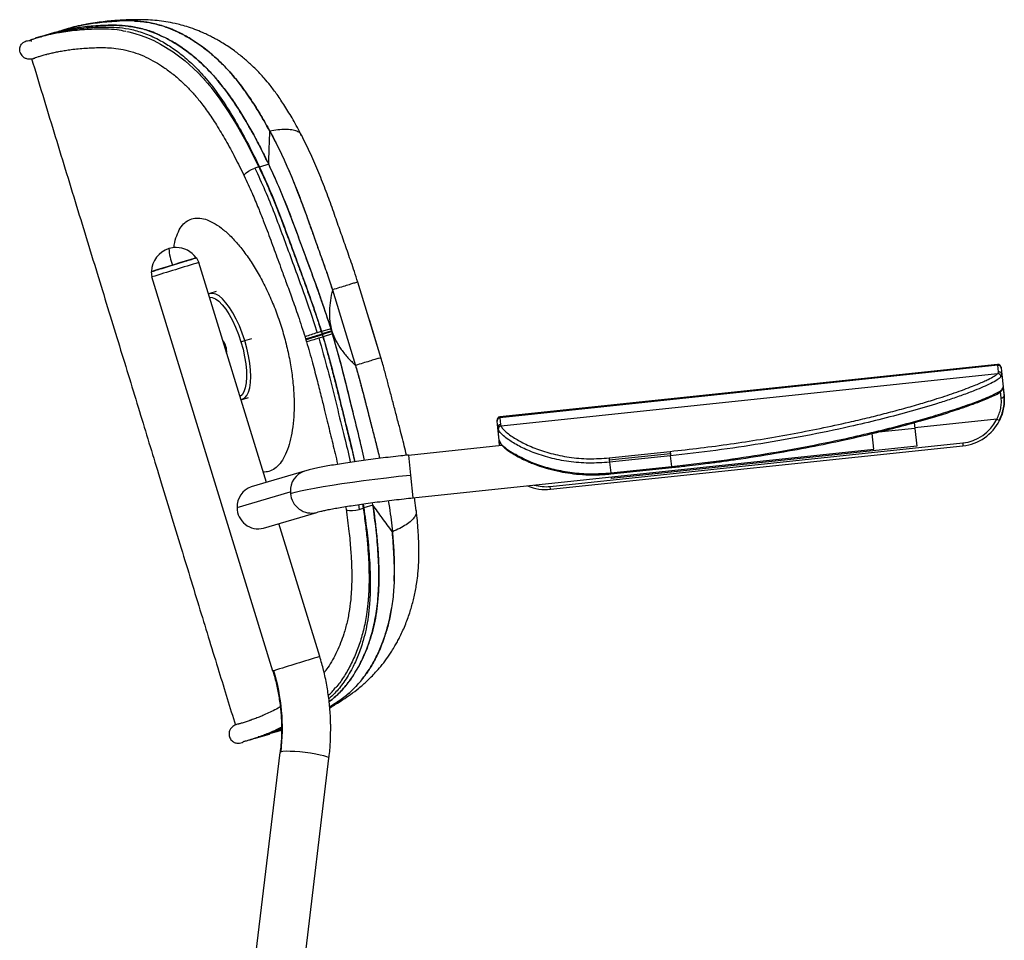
# Model space of a CAD drawing. Header units: millimetres. Extents: x 33 to 395, y 121 to 201.
# Tile 6 of 16: x 118 to 150, y 171 to 201. Entities that reach past the tile are written whole.
import ezdxf

# ---------------------------------------------------------------- set-up
doc = ezdxf.new("R2010")
doc.units = ezdxf.units.MM

msp = doc.modelspace()

# ---------------------------------------------------------------- linework, layer by layer
at = {"color": 7, "linetype": 'Continuous', "lineweight": 25}
for p, q in [((118.611, 200.589), (119.061, 200.727)), ((118.96, 200.685), (118.779, 200.629)), ((119.848, 200.936), (119.813, 200.929)), ((119.843, 200.935), (119.814, 200.929)), ((119.909, 200.948), (119.848, 200.936)), ((118.611, 200.589), (118.419, 200.53)), ((118.611, 200.589), (118.614, 200.579)), ((117.938, 200.057), (117.948, 200.035)), ((127.093, 197.358), (127.089, 197.366)), ((126.025, 196.427), (125.726, 196.336)), ((123.673, 193.38), (123.752, 193.226)), ((125.949, 186.065), (123.752, 193.226)), ((122.201, 192.928), (122.222, 192.757)), ((126.159, 179.925), (122.222, 192.757)), ((128.097, 192.339), (128.85, 189.876)), ((129.678, 190.13), (128.926, 192.592)), ((124.315, 192.279), (124.107, 192.215)), ((128.053, 191.071), (127.744, 190.977)), ((128.075, 190.998), (128.053, 191.071)), ((129.678, 190.131), (129.302, 191.362)), ((127.233, 190.729), (127.235, 190.73)), ((127.656, 190.771), (127.788, 190.811)), ((127.761, 190.901), (127.764, 190.891)), ((127.767, 190.903), (127.767, 190.903)), ((127.767, 190.881), (127.767, 190.881)), ((128.079, 190.988), (127.77, 190.893)), ((127.773, 190.883), (127.773, 190.883)), ((128.104, 190.904), (127.795, 190.81)), ((128.079, 190.988), (128.075, 190.998)), ((128.075, 190.998), (128.079, 190.988)), ((128.082, 190.977), (128.079, 190.988)), ((128.079, 190.988), (128.082, 190.977)), ((128.104, 190.904), (128.082, 190.977)), ((125.121, 190.648), (125.244, 190.686)), ((149.757, 189.91), (133.547, 188.199)), ((149.76, 189.88), (133.55, 188.17)), ((149.782, 189.665), (149.76, 189.88)), ((149.866, 189.821), (149.869, 189.793)), ((149.866, 189.821), (149.869, 189.793)), ((149.869, 189.793), (149.892, 189.578)), ((149.755, 189.608), (133.588, 187.902)), ((149.892, 189.578), (149.863, 189.504)), ((149.892, 189.578), (149.935, 189.176)), ((149.892, 189.578), (149.934, 189.184)), ((149.935, 189.169), (149.965, 188.889)), ((149.937, 189.15), (149.961, 188.927)), ((125.16, 188.772), (125.367, 188.836)), ((133.55, 188.17), (133.572, 187.955)), ((133.461, 188.061), (133.458, 188.09)), ((133.461, 188.061), (133.458, 188.089)), ((133.483, 187.847), (133.461, 188.061)), ((133.526, 187.444), (133.483, 187.847)), ((147.04, 188.016), (147.06, 187.827)), ((133.526, 187.444), (133.492, 187.765)), ((145.724, 187.148), (145.67, 187.658)), ((147.06, 187.827), (147.121, 187.248)), ((130.572, 186.957), (133.61, 187.278)), ((133.526, 187.444), (133.533, 187.428)), ((133.544, 187.271), (133.526, 187.437)), ((133.528, 187.43), (133.578, 187.329)), ((133.544, 187.271), (133.529, 187.408)), ((135.193, 185.936), (148.619, 187.353)), ((135.203, 185.844), (148.628, 187.26)), ((147.121, 187.248), (137.177, 186.199)), ((130.564, 186.956), (130.508, 186.95)), ((130.572, 186.957), (130.64, 186.308)), ((130.719, 185.565), (145.724, 187.148)), ((137.106, 186.866), (139.095, 187.076)), ((139.103, 187), (137.114, 186.79)), ((139.11, 186.935), (137.121, 186.725)), ((139.147, 186.588), (139.11, 186.935)), ((137.106, 186.866), (137.114, 186.79)), ((137.114, 186.79), (137.121, 186.725)), ((137.121, 186.725), (137.158, 186.378)), ((137.158, 186.378), (139.147, 186.588)), ((127.19, 186.433), (125.458, 185.92)), ((130.64, 186.308), (130.719, 185.565)), ((137.161, 186.343), (139.15, 186.553)), ((137.172, 186.246), (137.177, 186.199)), ((124.997, 185.248), (126.729, 185.762)), ((128.53, 185.28), (128.544, 185.194)), ((129.081, 185.363), (129.101, 185.238)), ((129.418, 185.329), (129.119, 185.238)), ((129.418, 185.329), (129.404, 185.408)), ((129.418, 185.329), (129.404, 185.408)), ((130.831, 185.156), (130.771, 185.57)), ((125.855, 184.577), (127.588, 185.091)), ((130.824, 185.155), (130.825, 185.146)), ((130.825, 185.146), (130.824, 185.155)), ((127.689, 180.394), (126.36, 184.727)), ((125.599, 177.733), (125.406, 177.675)), ((125.599, 177.733), (126.048, 177.871)), ((125.761, 177.794), (125.941, 177.849)), ((126.048, 177.871), (126.057, 177.884)), ((119.855, 122.908), (126.398, 177.273)), ((121.444, 122.717), (127.987, 177.082))]:
    msp.add_line(p, q, dxfattribs=at)
at = {"color": 8, "linetype": 'Continuous', "lineweight": 25}
for p, q in [((125.244, 190.686), (125.481, 190.758)), ((128.075, 190.998), (127.767, 190.903)), ((128.081, 190.977), (127.773, 190.883)), ((124.632, 190.492), (124.594, 190.481)), ((149.76, 189.88), (149.757, 189.91)), ((149.872, 188.816), (149.85, 189.028)), ((133.547, 188.199), (133.55, 188.17)), ((149.727, 188.122), (147.059, 187.841)), ((147.06, 187.827), (145.668, 187.68)), ((133.533, 187.428), (133.574, 187.337)), ((148.619, 187.353), (148.628, 187.26)), ((137.158, 186.378), (137.161, 186.343)), ((135.203, 185.844), (135.193, 185.936)), ((128.947, 185.344), (128.973, 185.187)), ((129.096, 185.366), (129.119, 185.238))]:
    msp.add_line(p, q, dxfattribs=at)
at = {"color": 7, "linetype": 'Continuous', "lineweight": 25, "flags": 128}
for points in [[(121.402, 200.751), (121.471, 200.737), (121.667, 200.689), (121.869, 200.626), (122.076, 200.547), (122.286, 200.453), (122.499, 200.344), (122.913, 200.088), (123.304, 199.792), (123.435, 199.68), (123.576, 199.551), (123.726, 199.405), (123.767, 199.363), (123.805, 199.323), (123.842, 199.284), (123.876, 199.247), (123.908, 199.211), (123.938, 199.178), (124.031, 199.072), (124.097, 198.993), (124.137, 198.945), (124.147, 198.932), (124.149, 198.929), (124.15, 198.928), (124.15, 198.928), (124.15, 198.928), (124.15, 198.928), (124.15, 198.928), (124.15, 198.928), (124.15, 198.928), (124.15, 198.928), (124.15, 198.928), (124.435, 198.552), (124.708, 198.149), (124.966, 197.73), (125.33, 197.081), (125.708, 196.332)], [(125.708, 196.332), (125.709, 196.33), (125.71, 196.328)], [(125.244, 190.686), (125.163, 190.929), (125.071, 191.163), (124.97, 191.383), (124.862, 191.586), (124.749, 191.766), (124.634, 191.92), (124.519, 192.045), (124.407, 192.139), (124.299, 192.199), (124.198, 192.224), (124.105, 192.215), (124.067, 192.199)], [(124.097, 192.101), (124.186, 192.091), (124.291, 192.045), (124.401, 191.965), (124.514, 191.85), (124.628, 191.705), (124.74, 191.532), (124.847, 191.335), (124.948, 191.119), (125.04, 190.888), (125.121, 190.648)], [(127.737, 190.978), (127.737, 190.976), (127.738, 190.975)], [(127.738, 190.975), (127.738, 190.975), (127.739, 190.975), (127.74, 190.975), (127.741, 190.976), (127.742, 190.976), (127.742, 190.976), (127.743, 190.976), (127.744, 190.977)], [(127.788, 190.811), (127.788, 190.809), (127.789, 190.808)], [(127.795, 190.81), (127.794, 190.809), (127.793, 190.809), (127.793, 190.809), (127.792, 190.809), (127.791, 190.809), (127.79, 190.808), (127.789, 190.808), (127.789, 190.808)], [(125.121, 190.648), (125.189, 190.403), (125.242, 190.161), (125.28, 189.925), (125.301, 189.701), (125.306, 189.494), (125.293, 189.309), (125.264, 189.15), (125.219, 189.02), (125.159, 188.922), (125.091, 188.863)], [(125.121, 188.764), (125.161, 188.773), (125.243, 188.818), (125.312, 188.897), (125.367, 189.008), (125.408, 189.15), (125.432, 189.319), (125.441, 189.512), (125.433, 189.725), (125.408, 189.953), (125.368, 190.193), (125.313, 190.439), (125.244, 190.686)], [(149.767, 188.96), (149.78, 188.967), (149.783, 188.969)], [(149.872, 188.816), (149.891, 188.819), (149.91, 188.824), (149.926, 188.832), (149.94, 188.841), (149.952, 188.852), (149.96, 188.864), (149.964, 188.877), (149.965, 188.889)], [(126.733, 185.709), (126.881, 185.749), (127.063, 185.792), (127.277, 185.836), (127.521, 185.883), (127.793, 185.931), (128.09, 185.979), (128.41, 186.028), (128.75, 186.078), (129.107, 186.126), (129.478, 186.174), (129.86, 186.22), (130.248, 186.265), (130.64, 186.308)], [(129.101, 185.238), (129.101, 185.236), (129.101, 185.235)], [(127.987, 177.082), (127.969, 177.105), (127.914, 177.131), (127.823, 177.16), (127.701, 177.189), (127.554, 177.218), (127.389, 177.245), (127.215, 177.269), (127.039, 177.288), (126.871, 177.301), (126.719, 177.309), (126.59, 177.31), (126.49, 177.305), (126.426, 177.293)]]:
    msp.add_lwpolyline(points, dxfattribs=at)
at = {"color": 8, "linetype": 'Continuous', "lineweight": 25, "flags": 128}
for points in [[(125.226, 196.048), (125.224, 196.055), (125.238, 196.096), (125.29, 196.15), (125.371, 196.208), (125.47, 196.262), (125.574, 196.304)], [(128.544, 185.194), (128.546, 185.188), (128.58, 185.164), (128.653, 185.151), (128.752, 185.151), (128.865, 185.163), (128.973, 185.187)]]:
    msp.add_lwpolyline(points, dxfattribs=at)
at = {"color": 7, "linetype": 'Continuous', "lineweight": 25}
for centre, radius, start, end in [((125.733, 195.869), 0.463, 93.1554, 110.1716), ((126.19, 195.339), 1.1, 114.9617, 115.8874), ((123.011, 192.915), 0.8, 107.0655, 178.6135), ((123.011, 192.915), 0.8, 90, 107.0655), ((123.011, 192.915), 0.8, 35.4621, 90), ((155.558, 86.828), 111.22, 106.65936, 107.45271), ((156.879, 82.523), 115.554, 106.65936, 107.45271), ((129.063, 186.246), 4.914, 105.6525, 107.2643), ((124.176, 190.377), 0.471, 14.4011, 40.7996), ((124.185, 190.334), 0.474, 353.4138, 19.6618), ((149.767, 189.811), 0.1, 6.0236, 96.0236), ((149.771, 189.781), 0.0992, 6.4943, 96.4867), ((149.76, 189.506), 0.103, 359.217, 93.213), ((133.557, 188.1), 0.1, 96.0236, 186.0236), ((133.559, 188.071), 0.0992, 95.5606, 185.553), ((133.582, 187.856), 0.0992, 95.5606, 185.553), ((133.599, 187.802), 0.1, 96.3964, 187.7249), ((148.472, 188.746), 1.401, 275.9989, 333.5806), ((148.471, 188.753), 1.501, 275.9989, 333.5806), ((149.91, 188.437), 0.364, 239.7247, 254.9367), ((133.668, 187.354), 0.0957, 190.1761, 226.7585), ((135.045, 187.338), 1.503, 246.6499, 276.0291), ((125.66, 185.287), 0.664, 107.7324, 183.3022), ((127.468, 185.786), 0.739, 181.8934, 186.0257), ((125.685, 185.244), 0.688, 179.6435, 284.3355), ((128.853, 185.672), 0.5, 283.9334, 299.6578), ((128.946, 186.324), 1.1, 278.1114, 279.0374), ((168.405, 44.834), 141.543, 106.71769, 107.35308), ((126.372, 179.325), 0.637, 106.7582, 109.4904), ((120.068, 178.053), 6.403, 353.1868, 17.0896), ((126.429, 177.259), 0.0345, 96.2662, 155.4679)]:
    msp.add_arc(centre, radius, start, end, dxfattribs=at)
at = {"color": 8, "linetype": 'Continuous', "lineweight": 25}
for centre, radius, start, end in [((124.543, 193.776), 1.769, 183.1083, 200.9955), ((128.605, 187.321), 3.754, 105.4653, 111.8549), ((95.508, 296.121), 110.146, 286.7518, 286.96939), ((149.73, 189.04), 0.0891, 306.4243, 354.6683), ((127.392, 185.801), 0.663, 107.5964, 183.3676), ((135.046, 187.331), 1.403, 254.1969, 276.0259), ((127.418, 185.756), 0.687, 183.9653, 284.4979)]:
    msp.add_arc(centre, radius, start, end, dxfattribs=at)
at = {"color": 7, "linetype": 'Continuous', "lineweight": 25}
for points, knots in [([(119.374, 200.809), (119.428, 200.827), (119.567, 200.871), (119.922, 200.958), (120.348, 201.028), (120.747, 201.07), (120.971, 201.083), (121.08, 201.089)], [0, 0, 0, 0, 0.177718, 0.452805, 0.729457, 0.868547, 1, 1, 1, 1]), ([(127.095, 197.37), (127.004, 197.541), (126.828, 197.87), (126.56, 198.312), (126.31, 198.686), (126.087, 198.984), (125.899, 199.21), (125.741, 199.383), (125.602, 199.526), (125.425, 199.696), (125.195, 199.899), (124.946, 200.093), (124.722, 200.25), (124.542, 200.366), (124.377, 200.463), (124.233, 200.543), (124.088, 200.618), (123.906, 200.703), (123.678, 200.8), (123.424, 200.89), (123.187, 200.96), (122.94, 201.021), (122.677, 201.071), (122.385, 201.109), (122.104, 201.13), (121.862, 201.136), (121.681, 201.135), (121.509, 201.131), (121.328, 201.125), (121.119, 201.113), (120.883, 201.095), (120.627, 201.068), (120.358, 201.032), (120.131, 200.995), (120.005, 200.968), (119.961, 200.959)], [0, 0, 0, 0, 0.038794, 0.074587, 0.106661, 0.134685, 0.157391, 0.174531, 0.189723, 0.2048, 0.234351, 0.266874, 0.287326, 0.308156, 0.32621, 0.341362, 0.355622, 0.373761, 0.400273, 0.429919, 0.456201, 0.478809, 0.512862, 0.547107, 0.582009, 0.615382, 0.647839, 0.673502, 0.705741, 0.74468, 0.790257, 0.842401, 0.901095, 0.966325, 1, 1, 1, 1]), ([(126.064, 197.502), (125.937, 197.728), (125.69, 198.166), (125.339, 198.698), (125.03, 199.115), (124.756, 199.443), (124.434, 199.779), (124.069, 200.104), (123.67, 200.398), (123.287, 200.629), (122.886, 200.825), (122.471, 200.971), (122.054, 201.062), (121.672, 201.098), (121.322, 201.1), (121.004, 201.086), (120.762, 201.071), (120.645, 201.057), (120.613, 201.053)], [0, 0, 0, 0, 0.062729, 0.12172, 0.162352, 0.20226, 0.243352, 0.304152, 0.365022, 0.426031, 0.486577, 0.565763, 0.647514, 0.729051, 0.808259, 0.889519, 0.970402, 1, 1, 1, 1]), ([(121.652, 201.089), (121.735, 201.086), (121.963, 201.078), (122.312, 201.011), (122.677, 200.9), (122.976, 200.781), (123.298, 200.622), (123.643, 200.414), (123.995, 200.161), (124.354, 199.855), (124.718, 199.491), (125.089, 199.045), (125.444, 198.544), (125.769, 198.03), (125.968, 197.674), (126.064, 197.502)], [0, 0, 0, 0, 0.075643, 0.209261, 0.278502, 0.349686, 0.42222, 0.496433, 0.574066, 0.642352, 0.715418, 0.792357, 0.865992, 0.935247, 1, 1, 1, 1]), ([(121.369, 200.752), (121.275, 200.77), (121.041, 200.815), (120.727, 200.829), (120.405, 200.827), (120.089, 200.813), (119.78, 200.789), (119.478, 200.754), (119.228, 200.716), (119.019, 200.676), (118.855, 200.64), (118.733, 200.61), (118.648, 200.588), (118.59, 200.571), (118.534, 200.555), (118.48, 200.539), (118.425, 200.522), (118.369, 200.504), (118.314, 200.486), (118.267, 200.47), (118.243, 200.462), (118.244, 200.459), (118.245, 200.459)], [0, 0, 0, 0, 0.045967, 0.114209, 0.180208, 0.243928, 0.324191, 0.403187, 0.485812, 0.547004, 0.609039, 0.664746, 0.694001, 0.720612, 0.745282, 0.774818, 0.806754, 0.843944, 0.886399, 0.932069, 0.976429, 1, 1, 1, 1]), ([(122.448, 200.639), (122.406, 200.66), (122.197, 200.763), (121.86, 200.855), (121.44, 200.936), (121.059, 200.958), (120.711, 200.952), (120.285, 200.93), (119.819, 200.88), (119.381, 200.799), (119.128, 200.736), (119.047, 200.711), (119.047, 200.71)], [0, 0, 0, 0, 0.022431, 0.111206, 0.199867, 0.288764, 0.377617, 0.466319, 0.643563, 0.821007, 0.99868, 1, 1, 1, 1]), ([(119.047, 200.71), (119.051, 200.712), (119.072, 200.718), (119.111, 200.728), (119.217, 200.757), (119.395, 200.8), (119.679, 200.854), (120.009, 200.901), (120.359, 200.934), (120.714, 200.952), (121.063, 200.958), (121.443, 200.934), (121.86, 200.859), (122.318, 200.714), (122.772, 200.498), (123.21, 200.226), (123.577, 199.948), (123.905, 199.655), (124.189, 199.365), (124.467, 199.039), (124.743, 198.674), (125.016, 198.27), (125.283, 197.837), (125.54, 197.382), (125.787, 196.915), (125.945, 196.591), (126.025, 196.427)], [0, 0, 0, 0, 0.004947, 0.024076, 0.042543, 0.115159, 0.187988, 0.260905, 0.333838, 0.39011, 0.445615, 0.500529, 0.556286, 0.611788, 0.667161, 0.708633, 0.750187, 0.778403, 0.805971, 0.833524, 0.860344, 0.888094, 0.916967, 0.944288, 0.97193, 1, 1, 1, 1]), ([(119.089, 200.722), (119.084, 200.721), (119.066, 200.717), (119.063, 200.723), (119.061, 200.727)], [0, 0, 0, 0, 0.260667, 1, 1, 1, 1]), ([(119.947, 200.956), (119.934, 200.954), (119.8, 200.931), (119.608, 200.879), (119.397, 200.82), (119.264, 200.776), (119.193, 200.751), (119.169, 200.744), (119.165, 200.743)], [0, 0, 0, 0, 0.028986, 0.31119, 0.592498, 0.781488, 0.965945, 1, 1, 1, 1]), ([(117.932, 200.07), (117.927, 200.095), (117.916, 200.142), (117.922, 200.215), (117.943, 200.279), (117.983, 200.348), (118.045, 200.409), (118.105, 200.433), (118.132, 200.444)], [0, 0, 0, 0, 0.15848, 0.312172, 0.45717, 0.590845, 0.819309, 1, 1, 1, 1]), ([(118.132, 200.444), (118.158, 200.45), (118.21, 200.462), (118.262, 200.453), (118.288, 200.449)], [0, 0, 0, 0, 0.509313, 1, 1, 1, 1]), ([(118.27, 200.471), (118.259, 200.467), (118.242, 200.461), (118.244, 200.459), (118.245, 200.459)], [0, 0, 0, 0, 0.653118, 1, 1, 1, 1]), ([(118.288, 200.449), (118.29, 200.446), (118.292, 200.441), (118.306, 200.443), (118.31, 200.444)], [0, 0, 0, 0, 0.654061, 1, 1, 1, 1]), ([(118.611, 200.589), (118.613, 200.587), (118.615, 200.583), (118.623, 200.582), (118.631, 200.583), (118.633, 200.583)], [0, 0, 0, 0, 0.418522, 0.861477, 1, 1, 1, 1]), ([(126.025, 196.427), (125.906, 196.668), (125.669, 197.15), (125.288, 197.834), (124.889, 198.472), (124.472, 199.044), (124.045, 199.525), (123.621, 199.915), (123.211, 200.225), (122.819, 200.472), (122.58, 200.579), (122.463, 200.632)], [0, 0, 0, 0, 0.111524, 0.222783, 0.334805, 0.446623, 0.557861, 0.670166, 0.781677, 0.89297, 1, 1, 1, 1]), ([(117.932, 200.07), (117.941, 200.048), (117.96, 199.998), (118.016, 199.932), (118.096, 199.881), (118.196, 199.855), (118.305, 199.856), (118.373, 199.875), (118.408, 199.885)], [0, 0, 0, 0, 0.116995, 0.254327, 0.411645, 0.588538, 0.784693, 1, 1, 1, 1]), ([(118.773, 200.001), (118.783, 200.004), (118.829, 200.018), (118.93, 200.044), (119.076, 200.077), (119.234, 200.108), (119.406, 200.138), (119.601, 200.165), (119.819, 200.19), (120.055, 200.209), (120.291, 200.222), (120.53, 200.229), (120.78, 200.227), (121.058, 200.205), (121.364, 200.153), (121.691, 200.06), (122.013, 199.929), (122.316, 199.771), (122.564, 199.616), (122.76, 199.478), (122.914, 199.36), (123.078, 199.223), (123.273, 199.045), (123.5, 198.816), (123.757, 198.518), (124.034, 198.151), (124.33, 197.707), (124.631, 197.201), (124.933, 196.646), (125.127, 196.25), (125.226, 196.048)], [0, 0, 0, 0, 0.014424, 0.06354, 0.10796, 0.151316, 0.195056, 0.239198, 0.288167, 0.335347, 0.379205, 0.419731, 0.460766, 0.504721, 0.552817, 0.598606, 0.640808, 0.678222, 0.709944, 0.727193, 0.744142, 0.760857, 0.78096, 0.806586, 0.832158, 0.861905, 0.894557, 0.92833, 0.963417, 1, 1, 1, 1]), ([(118.242, 199.86), (118.261, 199.859), (118.32, 199.858), (118.373, 199.874), (118.408, 199.885)], [0, 0, 0, 0, 0.326078, 1, 1, 1, 1]), ([(118.306, 199.87), (118.547, 199.074), (119.032, 197.471), (119.76, 195.095), (120.472, 192.771), (121.155, 190.544), (121.807, 188.411), (122.463, 186.262), (123.12, 184.108), (123.774, 181.962), (124.376, 179.994), (124.763, 178.742), (124.943, 178.159)], [0, 0, 0, 0, 0.109863, 0.221318, 0.328365, 0.431004, 0.529235, 0.623059, 0.727978, 0.826775, 0.919448, 1, 1, 1, 1]), ([(118.806, 200.009), (118.801, 200.007), (118.735, 199.99), (118.635, 199.959), (118.514, 199.921), (118.439, 199.895), (118.412, 199.886), (118.405, 199.884)], [0, 0, 0, 0, 0.027837, 0.32087, 0.623814, 0.906834, 1, 1, 1, 1]), ([(126.025, 196.427), (126.03, 196.6), (126.041, 196.962), (126.056, 197.317), (126.064, 197.502)], [0, 0, 0, 0, 0.477644, 1, 1, 1, 1]), ([(126.064, 197.502), (126.186, 197.269), (126.42, 196.821), (126.727, 196.123), (126.998, 195.452), (127.218, 194.862), (127.394, 194.359), (127.545, 193.935), (127.66, 193.613), (127.744, 193.376), (127.797, 193.228), (127.851, 193.075), (127.906, 192.916), (127.965, 192.745), (128.03, 192.552), (128.073, 192.414), (128.097, 192.339)], [0, 0, 0, 0, 0.147757, 0.284946, 0.414216, 0.53764, 0.621868, 0.698836, 0.77779, 0.805102, 0.833038, 0.861782, 0.891479, 0.922984, 0.957956, 1, 1, 1, 1]), ([(126.064, 197.502), (126.167, 197.306), (126.373, 196.914), (126.655, 196.29), (126.92, 195.65), (127.153, 195.04), (127.355, 194.473), (127.544, 193.937), (127.734, 193.405), (127.926, 192.867), (128.04, 192.515), (128.097, 192.339)], [0, 0, 0, 0, 0.1250643, 0.2494378, 0.374, 0.4991249, 0.5997078, 0.6953239, 0.802664, 0.9016844, 1, 1, 1, 1]), ([(128.926, 192.592), (128.889, 192.707), (128.82, 192.924), (128.712, 193.235), (128.611, 193.527), (128.511, 193.811), (128.413, 194.091), (128.315, 194.369), (128.217, 194.652), (128.08, 195.045), (127.896, 195.548), (127.656, 196.156), (127.395, 196.77), (127.199, 197.162), (127.099, 197.361)], [0, 0, 0, 0, 0.069909, 0.131756, 0.191227, 0.249373, 0.306821, 0.363792, 0.42045, 0.481119, 0.605447, 0.73267, 0.863882, 1, 1, 1, 1]), ([(125.574, 196.304), (125.686, 196.062), (125.908, 195.582), (126.211, 194.833), (126.49, 194.079), (126.771, 193.317), (127.056, 192.543), (127.341, 191.748), (127.516, 191.209), (127.604, 190.939)], [0, 0, 0, 0, 0.1423005, 0.2833776, 0.4230639, 0.5611945, 0.7063704, 0.8525761, 1, 1, 1, 1]), ([(125.71, 196.328), (125.78, 196.178), (125.928, 195.865), (126.126, 195.401), (126.318, 194.927), (126.504, 194.437), (126.7, 193.907), (126.885, 193.407), (127.049, 192.961), (127.199, 192.549), (127.357, 192.11), (127.509, 191.674), (127.637, 191.293), (127.707, 191.072), (127.737, 190.978)], [0, 0, 0, 0, 0.0894606, 0.1856702, 0.2672852, 0.3579495, 0.460342, 0.5621904, 0.6363017, 0.7083667, 0.7912426, 0.8792033, 0.9488607, 1, 1, 1, 1]), ([(125.726, 196.336), (125.857, 196.048), (126.117, 195.474), (126.464, 194.579), (126.791, 193.683), (127.12, 192.792), (127.446, 191.893), (127.644, 191.283), (127.744, 190.977)], [0, 0, 0, 0, 0.16927, 0.336918, 0.502027, 0.666833, 0.832683, 1, 1, 1, 1]), ([(128.053, 191.071), (127.953, 191.376), (127.754, 191.987), (127.426, 192.889), (127.122, 193.713), (126.847, 194.463), (126.592, 195.134), (126.32, 195.793), (126.123, 196.216), (126.025, 196.427)], [0, 0, 0, 0, 0.166654, 0.33333, 0.500013, 0.625024, 0.750023, 0.875019, 1, 1, 1, 1]), ([(128.053, 191.071), (127.955, 191.372), (127.758, 191.974), (127.431, 192.877), (127.096, 193.784), (126.762, 194.694), (126.414, 195.584), (126.155, 196.146), (126.025, 196.427)], [0, 0, 0, 0, 0.16411, 0.328921, 0.500407, 0.668605, 0.834543, 1, 1, 1, 1]), ([(125.226, 196.048), (125.313, 195.861), (125.474, 195.517), (125.679, 195.027), (125.84, 194.62), (125.972, 194.272), (126.09, 193.954), (126.206, 193.639), (126.324, 193.319), (126.454, 192.965), (126.607, 192.55), (126.788, 192.049), (126.996, 191.46), (127.134, 191.033), (127.208, 190.805)], [0, 0, 0, 0, 0.113091, 0.208353, 0.285987, 0.347708, 0.407198, 0.466858, 0.526562, 0.589322, 0.667455, 0.762103, 0.873009, 1, 1, 1, 1]), ([(122.891, 193.142), (122.986, 193.171), (123.177, 193.23), (123.432, 193.307), (123.6, 193.358), (123.676, 193.381), (123.659, 193.375), (123.656, 193.375)], [0, 0, 0, 0, 0.240108, 0.480432, 0.720721, 0.960806, 1, 1, 1, 1]), ([(122.388, 192.984), (122.35, 192.973), (122.248, 192.942), (122.226, 192.935), (122.212, 192.932)], [0, 0, 0, 0, 0.373601, 1, 1, 1, 1]), ([(122.218, 192.934), (122.223, 192.935), (122.233, 192.939), (122.38, 192.984), (122.608, 193.055), (122.797, 193.113), (122.891, 193.142)], [0, 0, 0, 0, 0.218147, 0.478824, 0.739405, 1, 1, 1, 1]), ([(128.097, 192.339), (128.074, 192.225), (128.029, 192), (127.999, 191.656), (128.005, 191.316), (128.054, 191.096), (128.079, 190.988)], [0, 0, 0, 0, 0.259817, 0.513434, 0.75955, 1, 1, 1, 1]), ([(128.053, 191.071), (128.057, 191.057), (128.064, 191.033), (128.072, 191.008), (128.075, 190.998)], [0, 0, 0, 0, 0.559979, 1, 1, 1, 1]), ([(128.075, 190.998), (128.071, 191.011), (128.064, 191.036), (128.056, 191.06), (128.053, 191.071)], [0, 0, 0, 0, 0.5578522, 1, 1, 1, 1]), ([(127.208, 190.805), (127.212, 190.792), (127.22, 190.767), (127.228, 190.741), (127.232, 190.728)], [0, 0, 0, 0, 0.499827, 1, 1, 1, 1]), ([(127.264, 190.748), (127.275, 190.752), (127.296, 190.758), (127.348, 190.775), (127.424, 190.799), (127.528, 190.831), (127.596, 190.852), (127.628, 190.862)], [0, 0, 0, 0, 0.144438, 0.276838, 0.500665, 0.759104, 1, 1, 1, 1]), ([(127.267, 190.739), (127.278, 190.743), (127.3, 190.749), (127.352, 190.765), (127.428, 190.789), (127.532, 190.821), (127.599, 190.841), (127.632, 190.851)], [0, 0, 0, 0, 0.148866, 0.282518, 0.500763, 0.76106, 1, 1, 1, 1]), ([(127.27, 190.731), (127.281, 190.734), (127.303, 190.74), (127.356, 190.756), (127.432, 190.779), (127.535, 190.81), (127.603, 190.83), (127.635, 190.84)], [0, 0, 0, 0, 0.15185, 0.286218, 0.500163, 0.761616, 1, 1, 1, 1]), ([(127.628, 190.862), (127.654, 190.87), (127.707, 190.886), (127.742, 190.897), (127.76, 190.902)], [0, 0, 0, 0, 0.490465, 1, 1, 1, 1]), ([(127.632, 190.851), (127.656, 190.859), (127.709, 190.875), (127.744, 190.886), (127.764, 190.891)], [0, 0, 0, 0, 0.457856, 1, 1, 1, 1]), ([(127.635, 190.84), (127.661, 190.848), (127.714, 190.864), (127.749, 190.875), (127.767, 190.881)], [0, 0, 0, 0, 0.4854297, 1, 1, 1, 1]), ([(127.738, 190.975), (127.742, 190.961), (127.75, 190.937), (127.757, 190.913), (127.76, 190.902)], [0, 0, 0, 0, 0.56, 1, 1, 1, 1]), ([(127.744, 190.977), (127.748, 190.963), (127.756, 190.938), (127.763, 190.914), (127.767, 190.903)], [0, 0, 0, 0, 0.56, 1, 1, 1, 1]), ([(127.76, 190.902), (127.76, 190.902), (127.761, 190.902), (127.761, 190.902), (127.761, 190.901)], [0, 0, 0, 0, 0.56, 1, 1, 1, 1]), ([(127.761, 190.901), (127.762, 190.902), (127.764, 190.902), (127.766, 190.903), (127.767, 190.903)], [0, 0, 0, 0, 0.559575, 1, 1, 1, 1]), ([(127.764, 190.891), (127.765, 190.892), (127.767, 190.892), (127.769, 190.893), (127.77, 190.893)], [0, 0, 0, 0, 0.559606, 1, 1, 1, 1]), ([(127.764, 190.891), (127.764, 190.89), (127.765, 190.886), (127.766, 190.883), (127.767, 190.881)], [0, 0, 0, 0, 0.452259, 1, 1, 1, 1]), ([(127.767, 190.903), (127.767, 190.902), (127.768, 190.9), (127.769, 190.898), (127.769, 190.896), (127.77, 190.894), (127.77, 190.894), (127.77, 190.893), (127.77, 190.893)], [0, 0, 0, 0, 0.34, 0.56, 0.78, 0.9032, 0.957408, 1, 1, 1, 1]), ([(127.773, 190.883), (127.772, 190.883), (127.77, 190.882), (127.768, 190.881), (127.767, 190.881)], [0, 0, 0, 0, 0.560421, 1, 1, 1, 1]), ([(127.767, 190.881), (127.771, 190.868), (127.778, 190.845), (127.785, 190.821), (127.788, 190.811)], [0, 0, 0, 0, 0.56, 1, 1, 1, 1]), ([(127.77, 190.893), (127.77, 190.892), (127.771, 190.89), (127.772, 190.887), (127.772, 190.885), (127.773, 190.884), (127.773, 190.883)], [0, 0, 0, 0, 0.3400002, 0.5600003, 0.7800001, 1, 1, 1, 1]), ([(127.773, 190.883), (127.777, 190.869), (127.784, 190.845), (127.792, 190.82), (127.795, 190.81)], [0, 0, 0, 0, 0.56, 1, 1, 1, 1]), ([(127.789, 190.808), (127.821, 190.699), (127.894, 190.449), (128.011, 190.022), (128.133, 189.555), (128.253, 189.081), (128.366, 188.623), (128.484, 188.139), (128.601, 187.66), (128.711, 187.209), (128.782, 186.912), (128.815, 186.76), (128.819, 186.74)], [0, 0, 0, 0, 0.080637, 0.185874, 0.315482, 0.4247, 0.535804, 0.652802, 0.781233, 0.888373, 0.985391, 1, 1, 1, 1]), ([(128.079, 190.988), (128.119, 190.884), (128.201, 190.674), (128.387, 190.388), (128.603, 190.12), (128.767, 189.958), (128.85, 189.876)], [0, 0, 0, 0, 0.240152, 0.486356, 0.740161, 1, 1, 1, 1]), ([(128.082, 190.977), (128.086, 190.964), (128.093, 190.939), (128.1, 190.915), (128.104, 190.904)], [0, 0, 0, 0, 0.56002, 1, 1, 1, 1]), ([(128.104, 190.904), (128.1, 190.918), (128.093, 190.942), (128.085, 190.967), (128.082, 190.977)], [0, 0, 0, 0, 0.562176, 1, 1, 1, 1]), ([(129.142, 186.785), (129.114, 186.918), (129.019, 187.362), (128.827, 188.116), (128.601, 189.047), (128.368, 189.978), (128.192, 190.595), (128.104, 190.904)], [0, 0, 0, 0, 0.096769, 0.322587, 0.548407, 0.774218, 1, 1, 1, 1]), ([(129.142, 186.785), (129.114, 186.917), (129.019, 187.36), (128.825, 188.122), (128.598, 189.059), (128.365, 189.991), (128.19, 190.6), (128.104, 190.904)], [0, 0, 0, 0, 0.0956638, 0.3222665, 0.5543977, 0.7775603, 1, 1, 1, 1]), ([(127.233, 190.722), (127.237, 190.71), (127.244, 190.686), (127.252, 190.662), (127.255, 190.649)], [0, 0, 0, 0, 0.500109, 1, 1, 1, 1]), ([(127.255, 190.649), (127.322, 190.419), (127.446, 189.988), (127.603, 189.382), (127.733, 188.866), (127.839, 188.437), (127.928, 188.072), (128.009, 187.74), (128.089, 187.414), (128.169, 187.084), (128.23, 186.832), (128.261, 186.687), (128.268, 186.656)], [0, 0, 0, 0, 0.173754, 0.325345, 0.454656, 0.561405, 0.647163, 0.72878, 0.810339, 0.891686, 0.97621, 1, 1, 1, 1]), ([(130.508, 186.95), (130.485, 187.052), (130.415, 187.363), (130.298, 187.817), (130.168, 188.304), (130.06, 188.718), (129.973, 189.054), (129.903, 189.317), (129.852, 189.51), (129.799, 189.707), (129.742, 189.914), (129.7, 190.055), (129.678, 190.13)], [0, 0, 0, 0, 0.096117, 0.293243, 0.426991, 0.556017, 0.683682, 0.74384, 0.80437, 0.865695, 0.929303, 1, 1, 1, 1]), ([(128.85, 189.876), (128.869, 189.811), (128.904, 189.693), (128.951, 189.525), (128.992, 189.376), (129.029, 189.237), (129.064, 189.103), (129.137, 188.822), (129.24, 188.42), (129.377, 187.884), (129.513, 187.37), (129.595, 187.021), (129.636, 186.85)], [0, 0, 0, 0, 0.064612, 0.118196, 0.166763, 0.2125, 0.256482, 0.299309, 0.490764, 0.654623, 0.830322, 1, 1, 1, 1]), ([(128.85, 189.876), (128.892, 189.729), (128.979, 189.432), (129.096, 188.979), (129.214, 188.52), (129.331, 188.063), (129.449, 187.61), (129.554, 187.207), (129.61, 186.953), (129.633, 186.849)], [0, 0, 0, 0, 0.146498, 0.295535, 0.448904, 0.600933, 0.748482, 0.8978, 1, 1, 1, 1]), ([(139.095, 187.076), (139.423, 187.113), (140.08, 187.185), (141.059, 187.318), (142.037, 187.467), (143.011, 187.636), (143.976, 187.823), (144.808, 188.002), (145.502, 188.164), (146.071, 188.306), (146.631, 188.454), (147.176, 188.608), (147.645, 188.75), (148.029, 188.873), (148.353, 188.982), (148.658, 189.091), (148.922, 189.192), (149.136, 189.279), (149.306, 189.353), (149.485, 189.437), (149.657, 189.528), (149.723, 189.582), (149.755, 189.608)], [0, 0, 0, 0, 0.0833928, 0.1668814, 0.24972, 0.3336758, 0.4173019, 0.4994459, 0.5509845, 0.6002489, 0.6508538, 0.7017855, 0.7492411, 0.7815538, 0.811938, 0.8443524, 0.8743411, 0.8965903, 0.9174565, 0.9370913, 0.969684, 1, 1, 1, 1]), ([(149.863, 189.504), (149.827, 189.471), (149.755, 189.406), (149.544, 189.291), (149.294, 189.175), (148.981, 189.046), (148.61, 188.907), (148.183, 188.76), (147.593, 188.572), (146.832, 188.35), (145.897, 188.105), (144.791, 187.844), (143.509, 187.578), (142.052, 187.321), (140.585, 187.102), (139.602, 186.991), (139.11, 186.935)], [0, 0, 0, 0, 0.033083, 0.065691, 0.097923, 0.129675, 0.171586, 0.213534, 0.255338, 0.338705, 0.421537, 0.504125, 0.628093, 0.752155, 0.87603, 1, 1, 1, 1]), ([(149.755, 189.608), (149.764, 189.619), (149.781, 189.639), (149.782, 189.657), (149.782, 189.665)], [0, 0, 0, 0, 0.559821, 1, 1, 1, 1]), ([(149.774, 188.963), (149.811, 188.984), (149.893, 189.031), (149.92, 189.113), (149.934, 189.158)], [0, 0, 0, 0, 0.455053, 1, 1, 1, 1]), ([(149.819, 189.032), (149.854, 189.056), (149.923, 189.106), (149.931, 189.152), (149.935, 189.176)], [0, 0, 0, 0, 0.4987334, 1, 1, 1, 1]), ([(139.147, 186.588), (139.627, 186.642), (140.587, 186.751), (142.016, 186.962), (143.435, 187.209), (144.684, 187.464), (145.767, 187.714), (146.686, 187.947), (147.512, 188.179), (148.238, 188.404), (148.758, 188.58), (149.145, 188.723), (149.413, 188.831), (149.653, 188.938), (149.763, 189.001), (149.819, 189.032)], [0, 0, 0, 0, 0.124047, 0.247652, 0.371058, 0.494592, 0.577288, 0.660602, 0.74419, 0.806829, 0.870135, 0.90219, 0.934313, 0.966983, 1, 1, 1, 1]), ([(139.15, 186.553), (139.31, 186.57), (139.599, 186.601), (139.99, 186.648), (140.298, 186.686), (140.55, 186.719), (140.778, 186.749), (141.006, 186.781), (141.587, 186.864), (142.471, 187.003), (143.65, 187.218), (144.683, 187.43), (145.615, 187.643), (146.447, 187.85), (147.195, 188.054), (147.851, 188.248), (148.284, 188.385), (148.574, 188.483), (148.759, 188.547), (148.955, 188.617), (149.169, 188.697), (149.386, 188.783), (149.612, 188.88), (149.724, 188.938), (149.783, 188.969)], [0, 0, 0, 0, 0.041371, 0.075172, 0.101435, 0.121348, 0.140828, 0.160697, 0.180913, 0.292377, 0.39189, 0.49138, 0.566726, 0.642125, 0.717675, 0.774093, 0.828715, 0.845333, 0.862619, 0.886408, 0.908761, 0.935009, 0.96548, 1, 1, 1, 1]), ([(149.727, 188.122), (149.755, 188.181), (149.812, 188.298), (149.861, 188.48), (149.882, 188.658), (149.876, 188.763), (149.872, 188.816)], [0, 0, 0, 0, 0.251271, 0.499781, 0.748488, 1, 1, 1, 1]), ([(149.961, 188.927), (149.965, 188.862), (149.974, 188.732), (149.951, 188.527), (149.901, 188.319), (149.842, 188.187), (149.812, 188.118)], [0, 0, 0, 0, 0.249182, 0.499417, 0.742673, 1, 1, 1, 1]), ([(149.965, 188.889), (149.969, 188.828), (149.977, 188.706), (149.956, 188.5), (149.906, 188.289), (149.846, 188.153), (149.816, 188.085)], [0, 0, 0, 0, 0.249241, 0.500212, 0.750448, 1, 1, 1, 1]), ([(149.816, 188.086), (149.846, 188.154), (149.906, 188.29), (149.956, 188.501), (149.977, 188.706), (149.969, 188.828), (149.965, 188.889)], [0, 0, 0, 0, 0.251346, 0.500214, 0.750966, 1, 1, 1, 1]), ([(133.5, 187.789), (133.495, 187.799), (133.487, 187.818), (133.484, 187.838), (133.483, 187.847)], [0, 0, 0, 0, 0.560023, 1, 1, 1, 1]), ([(133.572, 187.955), (133.574, 187.945), (133.577, 187.927), (133.585, 187.91), (133.588, 187.902)], [0, 0, 0, 0, 0.5599837, 1, 1, 1, 1]), ([(133.588, 187.902), (133.605, 187.875), (133.638, 187.82), (133.748, 187.711), (133.892, 187.598), (134.061, 187.487), (134.302, 187.35), (134.671, 187.18), (135.203, 187.003), (135.802, 186.88), (136.446, 186.821), (136.886, 186.851), (137.106, 186.866)], [0, 0, 0, 0, 0.083745, 0.166573, 0.249084, 0.31186, 0.374131, 0.499234, 0.623996, 0.749343, 0.874146, 1, 1, 1, 1]), ([(137.121, 186.725), (136.896, 186.709), (136.447, 186.678), (135.788, 186.736), (135.173, 186.858), (134.715, 187.007), (134.396, 187.141), (134.181, 187.246), (133.993, 187.352), (133.817, 187.467), (133.666, 187.586), (133.552, 187.701), (133.517, 187.759), (133.5, 187.789)], [0, 0, 0, 0, 0.126017, 0.251017, 0.376531, 0.501433, 0.564414, 0.626801, 0.689034, 0.751765, 0.834835, 0.917121, 1, 1, 1, 1]), ([(133.574, 187.337), (133.615, 187.295), (133.696, 187.21), (133.954, 187.03), (134.312, 186.835), (134.768, 186.646), (135.303, 186.487), (135.894, 186.38), (136.52, 186.332), (136.945, 186.363), (137.158, 186.378)], [0, 0, 0, 0, 0.125308, 0.249858, 0.375089, 0.50007, 0.625215, 0.750568, 0.875135, 1, 1, 1, 1]), ([(133.603, 187.284), (133.629, 187.258), (133.678, 187.207), (133.798, 187.114), (133.936, 187.021), (134.097, 186.925), (134.273, 186.833), (134.455, 186.75), (134.639, 186.673), (134.86, 186.592), (135.152, 186.502), (135.49, 186.421), (135.862, 186.358), (136.252, 186.319), (136.692, 186.306), (137, 186.33), (137.161, 186.343)], [0, 0, 0, 0, 0.083172, 0.15802, 0.225059, 0.284948, 0.352592, 0.406241, 0.451298, 0.508389, 0.579152, 0.663329, 0.736123, 0.816513, 0.904, 1, 1, 1, 1]), ([(130.572, 186.957), (130.49, 186.948), (130.296, 186.928), (129.992, 186.893), (129.664, 186.854), (129.344, 186.813), (129.035, 186.771), (128.739, 186.729), (128.458, 186.687), (128.194, 186.644), (127.95, 186.602), (127.726, 186.56), (127.524, 186.518), (127.344, 186.476), (127.241, 186.447), (127.191, 186.433)], [0, 0, 0, 0, 0.056747, 0.13399, 0.21126, 0.288585, 0.366002, 0.443557, 0.521312, 0.599361, 0.677846, 0.757007, 0.837279, 0.919544, 1, 1, 1, 1]), ([(127.59, 185.091), (127.604, 185.095), (127.638, 185.105), (127.725, 185.127), (127.848, 185.155), (128.006, 185.188), (128.193, 185.223), (128.408, 185.26), (128.648, 185.299), (128.909, 185.339), (129.188, 185.379), (129.484, 185.419), (129.791, 185.459), (130.108, 185.497), (130.418, 185.533), (130.623, 185.555), (130.719, 185.565)], [0, 0, 0, 0, 0.04033, 0.10221, 0.169554, 0.240695, 0.314309, 0.389497, 0.465694, 0.542548, 0.619841, 0.697431, 0.775225, 0.853156, 0.931177, 1, 1, 1, 1]), ([(127.992, 178.926), (128.036, 178.959), (128.179, 179.066), (128.428, 179.311), (128.727, 179.681), (128.985, 180.113), (129.199, 180.583), (129.368, 181.072), (129.504, 181.631), (129.591, 182.27), (129.619, 182.981), (129.595, 183.738), (129.528, 184.524), (129.455, 185.061), (129.418, 185.329)], [0, 0, 0, 0, 0.04577, 0.151247, 0.256765, 0.363076, 0.442655, 0.52196, 0.601826, 0.681467, 0.760815, 0.840827, 0.92039, 1, 1, 1, 1]), ([(129.418, 185.329), (129.443, 185.148), (129.494, 184.788), (129.55, 184.258), (129.591, 183.733), (129.612, 183.221), (129.61, 182.732), (129.585, 182.273), (129.535, 181.845), (129.46, 181.445), (129.366, 181.08), (129.257, 180.746), (129.136, 180.445), (129.026, 180.201), (128.952, 180.081), (128.926, 180.038)], [0, 0, 0, 0, 0.08065, 0.160134, 0.238749, 0.32148, 0.400983, 0.477824, 0.557122, 0.636385, 0.717133, 0.795655, 0.875251, 0.955456, 1, 1, 1, 1]), ([(130.051, 184.46), (129.941, 184.609), (129.73, 184.895), (129.519, 185.189), (129.418, 185.329)], [0, 0, 0, 0, 0.522486, 1, 1, 1, 1]), ([(129.914, 185.473), (129.927, 185.397), (129.99, 185.055), (130.024, 184.721), (130.051, 184.46)], [0, 0, 0, 0, 0.221129, 1, 1, 1, 1]), ([(128.544, 185.194), (128.577, 184.953), (128.638, 184.507), (128.694, 183.906), (128.722, 183.417), (128.731, 183.014), (128.724, 182.666), (128.703, 182.3), (128.657, 181.911), (128.578, 181.507), (128.478, 181.149), (128.366, 180.833), (128.244, 180.549), (128.103, 180.279), (127.964, 180.049), (127.868, 179.925), (127.828, 179.873)], [0, 0, 0, 0, 0.097048, 0.179386, 0.247558, 0.303228, 0.355256, 0.404842, 0.476344, 0.552675, 0.631868, 0.700089, 0.773291, 0.852149, 0.93747, 1, 1, 1, 1]), ([(128.01, 178.725), (128.019, 178.731), (128.081, 178.766), (128.223, 178.853), (128.43, 178.984), (128.678, 179.15), (128.957, 179.36), (129.189, 179.562), (129.368, 179.736), (129.516, 179.891), (129.683, 180.083), (129.86, 180.312), (130.014, 180.538), (130.13, 180.728), (130.214, 180.879), (130.293, 181.03), (130.378, 181.206), (130.491, 181.467), (130.613, 181.797), (130.728, 182.194), (130.802, 182.528), (130.852, 182.83), (130.888, 183.118), (130.914, 183.494), (130.918, 183.967), (130.895, 184.527), (130.854, 184.934), (130.832, 185.146)], [0, 0, 0, 0, 0.008649, 0.059552, 0.127072, 0.190983, 0.250568, 0.30723, 0.335325, 0.366411, 0.40322, 0.445945, 0.487564, 0.513948, 0.534684, 0.555472, 0.580445, 0.609503, 0.662034, 0.707445, 0.752073, 0.775053, 0.804911, 0.843498, 0.889691, 0.942351, 1, 1, 1, 1]), ([(129.101, 185.235), (129.127, 185.048), (129.178, 184.683), (129.233, 184.157), (129.27, 183.68), (129.289, 183.241), (129.293, 182.847), (129.285, 182.577), (129.277, 182.425), (129.274, 182.371), (129.27, 182.317), (129.266, 182.264), (129.264, 182.228), (129.262, 182.21), (129.262, 182.208), (129.261, 182.201), (129.259, 182.173), (129.245, 182.021), (129.215, 181.787), (129.164, 181.498), (129.108, 181.251), (129.044, 181.012), (128.97, 180.779), (128.885, 180.549), (128.79, 180.324), (128.651, 180.035), (128.459, 179.713), (128.295, 179.477), (128.207, 179.384), (128.205, 179.381)], [0, 0, 0, 0, 0.068561, 0.133674, 0.195537, 0.248983, 0.303668, 0.352441, 0.360131, 0.36783, 0.375538, 0.383257, 0.390986, 0.391015, 0.391241, 0.391868, 0.39424, 0.403458, 0.458858, 0.501181, 0.544338, 0.586379, 0.631798, 0.679452, 0.729442, 0.781877, 0.887378, 0.996451, 1, 1, 1, 1]), ([(130.051, 184.46), (130.068, 184.262), (130.102, 183.852), (130.12, 183.24), (130.105, 182.625), (130.046, 182.047), (129.947, 181.543), (129.808, 181.049), (129.629, 180.583), (129.41, 180.152), (129.185, 179.801), (128.913, 179.462), (128.6, 179.159), (128.279, 178.921), (128.089, 178.803), (128.007, 178.752)], [0, 0, 0, 0, 0.056665, 0.117357, 0.18165, 0.248334, 0.312004, 0.371574, 0.455281, 0.535455, 0.61326, 0.68837, 0.803994, 0.915356, 1, 1, 1, 1]), ([(130.106, 182.849), (130.108, 182.899), (130.122, 183.174), (130.111, 183.71), (130.071, 184.21), (130.051, 184.46)], [0, 0, 0, 0, 0.101064, 0.550011, 1, 1, 1, 1]), ([(128.007, 178.752), (128.054, 178.78), (128.189, 178.863), (128.432, 179.031), (128.726, 179.275), (129.021, 179.585), (129.282, 179.941), (129.505, 180.33), (129.691, 180.734), (129.854, 181.198), (129.964, 181.609), (130.008, 181.882), (130.02, 181.957)], [0, 0, 0, 0, 0.065559, 0.192396, 0.322041, 0.45056, 0.578951, 0.675543, 0.771382, 0.867064, 0.963513, 1, 1, 1, 1]), ([(128.042, 178.206), (128.039, 178.297), (128.031, 178.554), (127.993, 178.975), (127.919, 179.466), (127.82, 179.941), (127.731, 180.247), (127.688, 180.394)], [0, 0, 0, 0, 0.123421, 0.346754, 0.570134, 0.793543, 1, 1, 1, 1]), ([(126.156, 179.924), (126.174, 179.868), (126.238, 179.671), (126.316, 179.326), (126.391, 178.892), (126.43, 178.505), (126.439, 178.265), (126.442, 178.172)], [0, 0, 0, 0, 0.099194, 0.346717, 0.594234, 0.841762, 1, 1, 1, 1]), ([(128.708, 179.678), (128.616, 179.555), (128.424, 179.301), (128.18, 179.067), (128.036, 178.959), (127.992, 178.926)], [0, 0, 0, 0, 0.396637, 0.81811, 1, 1, 1, 1]), ([(127.965, 179.129), (128.006, 179.166), (128.084, 179.235), (128.162, 179.337), (128.198, 179.384)], [0, 0, 0, 0, 0.536746, 1, 1, 1, 1]), ([(126.4, 178.755), (126.376, 178.741), (126.276, 178.686), (126.116, 178.605), (125.924, 178.514), (125.753, 178.44), (125.595, 178.377), (125.476, 178.335), (125.419, 178.316), (125.4, 178.311)], [0, 0, 0, 0, 0.055707, 0.232265, 0.407014, 0.5701, 0.733301, 0.912289, 1, 1, 1, 1]), ([(125.035, 178.203), (125.046, 178.206), (125.079, 178.216), (125.168, 178.24), (125.288, 178.275), (125.387, 178.308), (125.432, 178.323)], [0, 0, 0, 0, 0.144746, 0.448338, 0.751994, 1, 1, 1, 1]), ([(125.036, 178.204), (124.996, 178.19), (124.921, 178.166), (124.821, 178.097), (124.756, 178.003), (124.724, 177.902), (124.739, 177.821), (124.746, 177.783)], [0, 0, 0, 0, 0.299063, 0.565083, 0.724379, 0.869374, 1, 1, 1, 1]), ([(125.221, 177.636), (125.223, 177.635), (125.227, 177.634), (125.27, 177.646), (125.328, 177.662), (125.384, 177.678), (125.433, 177.693), (125.48, 177.707), (125.524, 177.721), (125.586, 177.741), (125.677, 177.772), (125.813, 177.821), (125.976, 177.885), (126.174, 177.971), (126.329, 178.041), (126.43, 178.094), (126.442, 178.1)], [0, 0, 0, 0, 0.069659, 0.154627, 0.23797, 0.295747, 0.346571, 0.390449, 0.427387, 0.45974, 0.541056, 0.636343, 0.743882, 0.850566, 0.981267, 1, 1, 1, 1]), ([(126.443, 178.032), (126.35, 177.994), (126.171, 177.922), (126.042, 177.881), (125.979, 177.862)], [0, 0, 0, 0, 0.516991, 1, 1, 1, 1]), ([(126.118, 177.908), (126.134, 177.913), (126.172, 177.924), (126.269, 177.951), (126.362, 177.977), (126.43, 177.999), (126.443, 178.003)], [0, 0, 0, 0, 0.2487585, 0.5754524, 0.9199604, 1, 1, 1, 1]), ([(126.442, 178.172), (126.443, 178.099), (126.445, 177.879), (126.433, 177.578), (126.404, 177.354), (126.394, 177.274)], [0, 0, 0, 0, 0.242918, 0.730424, 1, 1, 1, 1]), ([(127.984, 177.082), (127.989, 177.114), (128.017, 177.309), (128.038, 177.662), (128.045, 178.005), (128.042, 178.184), (128.042, 178.206)], [0, 0, 0, 0, 0.085792, 0.524968, 0.941306, 1, 1, 1, 1]), ([(124.745, 177.784), (124.755, 177.761), (124.772, 177.715), (124.818, 177.659), (124.871, 177.616), (124.943, 177.582), (125.029, 177.566), (125.092, 177.58), (125.12, 177.586)], [0, 0, 0, 0, 0.15848, 0.312172, 0.45717, 0.590845, 0.819309, 1, 1, 1, 1]), ([(125.12, 177.586), (125.145, 177.595), (125.183, 177.608), (125.212, 177.635), (125.222, 177.643)], [0, 0, 0, 0, 0.680658, 1, 1, 1, 1]), ([(125.62, 177.753), (125.616, 177.751), (125.598, 177.744), (125.598, 177.738), (125.599, 177.733)], [0, 0, 0, 0, 0.2448309, 1, 1, 1, 1]), ([(125.775, 177.801), (125.752, 177.795), (125.716, 177.785), (125.695, 177.778), (125.687, 177.776)], [0, 0, 0, 0, 0.619794, 1, 1, 1, 1])]:
    msp.add_open_spline(points, degree=3, knots=knots, dxfattribs=at)
at = {"color": 8, "linetype": 'Continuous', "lineweight": 25}
for points, knots in [([(118.779, 200.628), (118.8, 200.635), (118.896, 200.666), (119.164, 200.735), (119.592, 200.816), (120.044, 200.868), (120.458, 200.892), (120.795, 200.902), (121.163, 200.886), (121.567, 200.824), (122.012, 200.692), (122.457, 200.489), (122.89, 200.224), (123.299, 199.915), (123.723, 199.522), (124.152, 199.029), (124.575, 198.438), (124.98, 197.779), (125.366, 197.076), (125.606, 196.582), (125.726, 196.336)], [0, 0, 0, 0, 0.029251, 0.134898, 0.240734, 0.346837, 0.399801, 0.45279, 0.505995, 0.559544, 0.613692, 0.668424, 0.709404, 0.750657, 0.792508, 0.834302, 0.876197, 0.91786, 0.958982, 1, 1, 1, 1]), ([(127.089, 197.366), (127.079, 197.387), (127.052, 197.445), (126.946, 197.507), (126.781, 197.553), (126.57, 197.566), (126.33, 197.551), (126.152, 197.518), (126.064, 197.502)], [0, 0, 0, 0, 0.097857, 0.274557, 0.456782, 0.641063, 0.823422, 1, 1, 1, 1]), ([(122.939, 193.701), (122.947, 193.761), (122.972, 193.939), (123.052, 194.174), (123.172, 194.404), (123.328, 194.567), (123.513, 194.661), (123.726, 194.689), (123.962, 194.646), (124.217, 194.534), (124.486, 194.357), (124.763, 194.114), (125.043, 193.81), (125.32, 193.452), (125.589, 193.043), (125.842, 192.591), (126.075, 192.103), (126.286, 191.589), (126.402, 191.232), (126.46, 191.052)], [0, 0, 0, 0, 0.031265, 0.092113, 0.15293, 0.21326, 0.274165, 0.33506, 0.39543, 0.4563, 0.51707, 0.577347, 0.638136, 0.698648, 0.758697, 0.819308, 0.879683, 0.939559, 1, 1, 1, 1]), ([(128.92, 192.591), (128.92, 192.591), (128.921, 192.591), (128.853, 192.57), (128.73, 192.532), (128.555, 192.479), (128.344, 192.415), (128.178, 192.364), (128.097, 192.339)], [0, 0, 0, 0, 0.121234, 0.293085, 0.470405, 0.64987, 0.827646, 1, 1, 1, 1]), ([(126.46, 191.052), (126.512, 190.871), (126.616, 190.509), (126.728, 189.965), (126.808, 189.431), (126.85, 188.915), (126.856, 188.426), (126.827, 187.974), (126.764, 187.566), (126.67, 187.21), (126.546, 186.911), (126.397, 186.676), (126.225, 186.51), (126.041, 186.411), (125.908, 186.405), (125.846, 186.402)], [0, 0, 0, 0, 0.077537, 0.1546, 0.231556, 0.309066, 0.386196, 0.463736, 0.54134, 0.618764, 0.696747, 0.774286, 0.852078, 0.930155, 1, 1, 1, 1]), ([(127.264, 190.748), (127.254, 190.745), (127.236, 190.739), (127.226, 190.735), (127.229, 190.736), (127.23, 190.736)], [0, 0, 0, 0, 0.542944, 0.985151, 1, 1, 1, 1]), ([(127.267, 190.739), (127.257, 190.736), (127.239, 190.731), (127.229, 190.728), (127.232, 190.729), (127.233, 190.729)], [0, 0, 0, 0, 0.511976, 0.94517, 1, 1, 1, 1]), ([(127.27, 190.731), (127.259, 190.728), (127.241, 190.722), (127.236, 190.721), (127.234, 190.721)], [0, 0, 0, 0, 0.534046, 1, 1, 1, 1]), ([(127.656, 190.771), (127.754, 190.423), (127.951, 189.731), (128.208, 188.692), (128.441, 187.731), (128.608, 187.074), (128.674, 186.761), (128.683, 186.72)], [0, 0, 0, 0, 0.25852, 0.514248, 0.768403, 0.970013, 1, 1, 1, 1]), ([(127.795, 190.81), (127.884, 190.5), (128.06, 189.883), (128.293, 188.956), (128.517, 188.033), (128.706, 187.295), (128.799, 186.865), (128.826, 186.741)], [0, 0, 0, 0, 0.229469, 0.456794, 0.68271, 0.909074, 1, 1, 1, 1]), ([(129.673, 190.128), (129.673, 190.128), (129.674, 190.128), (129.606, 190.107), (129.483, 190.07), (129.308, 190.016), (129.097, 189.952), (128.931, 189.901), (128.85, 189.876)], [0, 0, 0, 0, 0.121258, 0.293104, 0.470419, 0.649879, 0.827651, 1, 1, 1, 1]), ([(134.354, 186.826), (134.246, 186.877), (134.127, 186.933), (134.055, 186.981), (134.047, 186.986)], [0, 0, 0, 0, 0.901978, 1, 1, 1, 1]), ([(139.15, 186.554), (139.15, 186.554), (139.15, 186.552), (139.149, 186.562), (139.148, 186.579), (139.147, 186.588)], [0, 0, 0, 0, 0.098344, 0.549172, 1, 1, 1, 1]), ([(129.119, 185.238), (129.157, 184.966), (129.234, 184.423), (129.307, 183.625), (129.34, 182.852), (129.322, 182.206), (129.268, 181.69), (129.196, 181.287), (129.089, 180.859), (128.942, 180.429), (128.731, 179.967), (128.476, 179.551), (128.214, 179.227), (128.047, 179.078), (127.981, 179.019)], [0, 0, 0, 0, 0.086211, 0.172637, 0.260196, 0.348269, 0.406868, 0.465503, 0.524148, 0.610862, 0.696992, 0.812024, 0.92585, 1, 1, 1, 1]), ([(130.825, 185.146), (130.828, 185.123), (130.838, 185.06), (130.785, 184.949), (130.674, 184.818), (130.506, 184.69), (130.299, 184.569), (130.133, 184.496), (130.051, 184.46)], [0, 0, 0, 0, 0.097833, 0.274538, 0.456768, 0.641054, 0.823417, 1, 1, 1, 1]), ([(126.443, 178.058), (126.341, 178.013), (126.102, 177.905), (125.878, 177.829), (125.781, 177.801), (125.76, 177.795)], [0, 0, 0, 0, 0.3637805, 0.8622807, 1, 1, 1, 1])]:
    msp.add_open_spline(points, degree=3, knots=knots, dxfattribs=at)
at = {"color": 7, "linetype": 'Continuous', "lineweight": 25}
for points in [[(149.892, 189.578), (149.889, 189.591), (149.884, 189.616), (149.857, 189.646), (149.822, 189.665), (149.796, 189.665), (149.782, 189.665)], [(139.095, 187.076), (139.096, 187.071), (139.097, 187.061), (139.099, 187.042), (139.101, 187.022), (139.102, 187.007), (139.103, 187)], [(139.103, 187), (139.104, 186.988), (139.107, 186.964), (139.109, 186.945), (139.11, 186.935)]]:
    msp.add_open_spline(points, degree=3, dxfattribs=at)

doc.saveas('drawing.dxf')
